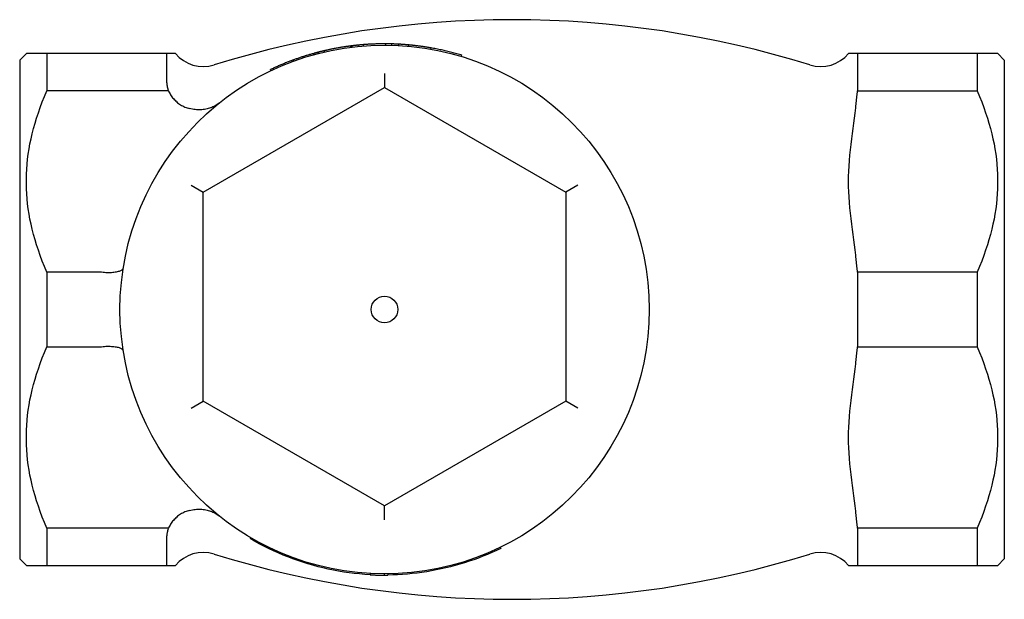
# Model space of a CAD drawing. Header units: millimetres. Extents: x 55 to 4073, y 5 to 341.
# Tile 8 of 9: x 272 to 354, y 293 to 341. Entities that reach past the tile are written whole.
import ezdxf

# ---------------------------------------------------------------- set-up
doc = ezdxf.new("R2010")
doc.units = ezdxf.units.MM
doc.layers.add('DETAIL', color=2, linetype='Continuous')

msp = doc.modelspace()

# ---------------------------------------------------------------- linework, layer by layer
at = {"layer": 'DETAIL'}
for p, q in [((297.49, 338.261), (297.485, 338.26)), ((297.508, 338.162), (297.485, 338.26)), ((297.513, 338.164), (297.49, 338.261)), ((299.721, 338.662), (299.691, 338.658)), ((299.704, 338.559), (299.691, 338.658)), ((299.733, 338.563), (299.721, 338.662)), ((299.772, 338.668), (299.784, 338.569)), ((300.327, 338.63), (300.317, 338.729)), ((300.768, 338.669), (300.76, 338.769)), ((302.607, 338.737), (302.607, 338.837)), ((303.082, 338.729), (303.084, 338.829)), ((303.668, 338.705), (303.673, 338.805)), ((304.485, 338.646), (304.494, 338.746)), ((306.322, 338.399), (306.339, 338.498)), ((272.292, 337.487), (272.842, 338.037)), ((272.292, 337.487), (272.292, 296.187)), ((274.542, 338.037), (272.842, 338.037)), ((274.542, 338.037), (274.542, 334.935)), ((284.442, 338.037), (274.542, 338.037)), ((284.442, 338.037), (284.442, 335.948)), ((284.592, 338.037), (284.442, 338.037)), ((285.181, 338.037), (284.592, 338.037)), ((294.846, 337.359), (294.811, 337.453)), ((295.001, 337.416), (294.967, 337.51)), ((296.657, 337.945), (296.631, 338.042)), ((296.984, 338.033), (296.959, 338.13)), ((297.059, 338.053), (297.035, 338.149)), ((308.871, 337.787), (308.9, 337.883)), ((341.491, 338.037), (340.902, 338.037)), ((341.642, 338.037), (341.491, 338.037)), ((341.642, 338.037), (341.642, 334.935)), ((351.542, 338.037), (341.642, 338.037)), ((351.542, 338.037), (351.542, 334.935)), ((353.242, 338.037), (351.542, 338.037)), ((353.792, 337.487), (353.242, 338.037)), ((353.792, 337.487), (353.792, 296.187)), ((293.087, 336.615), (293.044, 336.705)), ((302.492, 336.371), (302.492, 335.216)), ((287.492, 326.556), (302.492, 335.216)), ((302.492, 335.216), (317.492, 326.556)), ((284.6, 334.935), (274.542, 334.935)), ((341.642, 334.935), (351.542, 334.935)), ((286.492, 327.133), (287.492, 326.556)), ((318.492, 327.133), (317.492, 326.556)), ((287.492, 309.235), (287.492, 326.556)), ((317.492, 326.556), (317.492, 309.235)), ((274.542, 319.938), (274.542, 313.735)), ((278.831, 319.938), (274.542, 319.938)), ((341.642, 319.938), (341.642, 313.735)), ((351.542, 319.938), (341.642, 319.938)), ((351.542, 319.938), (351.542, 313.735)), ((274.542, 313.735), (278.831, 313.735)), ((341.642, 313.735), (351.542, 313.735)), ((286.492, 308.658), (287.492, 309.235)), ((302.492, 300.575), (287.492, 309.235)), ((317.492, 309.235), (302.492, 300.575)), ((318.492, 308.658), (317.492, 309.235)), ((302.492, 299.42), (302.492, 300.575)), ((274.542, 298.738), (274.542, 295.637)), ((284.6, 298.738), (274.542, 298.738)), ((341.642, 298.738), (341.642, 295.637)), ((351.542, 298.738), (341.642, 298.738)), ((351.542, 298.738), (351.542, 295.637)), ((284.442, 297.726), (284.442, 295.637)), ((291.406, 297.95), (291.355, 297.864)), ((312.072, 297.144), (312.116, 297.054)), ((272.292, 296.187), (272.842, 295.637)), ((353.792, 296.187), (353.242, 295.637)), ((272.842, 295.637), (274.542, 295.637)), ((274.542, 295.637), (284.442, 295.637)), ((284.442, 295.637), (284.592, 295.637)), ((284.592, 295.637), (285.181, 295.637)), ((340.902, 295.637), (341.491, 295.637)), ((341.491, 295.637), (341.642, 295.637)), ((341.642, 295.637), (351.542, 295.637)), ((351.542, 295.637), (353.242, 295.637)), ((301.296, 294.97), (301.29, 294.87)), ((302.45, 294.937), (302.45, 294.837)), ((302.767, 294.939), (302.769, 294.839))]:
    msp.add_line(p, q, dxfattribs=at)
at = {"layer": 'DETAIL', "flags": 128}
for points in [[(297.485, 338.258), (297.467, 338.253), (297.448, 338.249), (297.429, 338.244), (297.41, 338.24), (297.391, 338.235), (297.373, 338.231), (297.354, 338.226), (297.335, 338.222), (297.316, 338.217), (297.297, 338.213), (297.279, 338.208), (297.26, 338.204), (297.241, 338.199), (297.222, 338.194), (297.204, 338.19), (297.185, 338.185), (297.166, 338.181), (297.147, 338.176), (297.129, 338.171), (297.11, 338.166), (297.091, 338.162), (297.072, 338.157), (297.054, 338.152), (297.035, 338.147)], [(298.563, 338.483), (298.482, 338.468), (298.403, 338.454), (298.327, 338.439), (298.255, 338.425), (298.185, 338.411), (298.118, 338.398), (298.054, 338.385), (297.993, 338.372), (297.935, 338.36), (297.879, 338.348), (297.827, 338.337), (297.778, 338.326), (297.732, 338.316), (297.69, 338.307), (297.652, 338.298), (297.618, 338.29), (297.588, 338.283), (297.562, 338.278), (297.54, 338.272), (297.522, 338.268), (297.508, 338.265), (297.498, 338.263), (297.492, 338.261), (297.49, 338.261)], [(299.691, 338.658), (299.682, 338.657), (299.669, 338.655), (299.653, 338.653), (299.633, 338.65), (299.61, 338.647), (299.584, 338.644), (299.554, 338.64), (299.52, 338.635), (299.483, 338.63), (299.443, 338.625), (299.399, 338.618), (299.351, 338.612), (299.301, 338.604), (299.248, 338.596), (299.192, 338.588), (299.133, 338.579), (299.071, 338.569), (299.007, 338.559), (298.94, 338.548), (298.87, 338.537), (298.797, 338.525), (298.722, 338.512), (298.644, 338.498), (298.563, 338.483)], [(299.772, 338.668), (299.771, 338.668), (299.771, 338.668), (299.771, 338.668), (299.77, 338.668), (299.769, 338.668), (299.768, 338.668), (299.767, 338.668), (299.766, 338.667), (299.764, 338.667), (299.763, 338.667), (299.761, 338.667), (299.759, 338.667), (299.757, 338.666), (299.754, 338.666), (299.752, 338.666), (299.749, 338.665), (299.746, 338.665), (299.743, 338.665), (299.74, 338.664), (299.736, 338.664), (299.732, 338.663), (299.729, 338.663), (299.725, 338.662), (299.721, 338.662)], [(300.317, 338.728), (300.294, 338.726), (300.272, 338.724), (300.249, 338.721), (300.226, 338.719), (300.203, 338.717), (300.181, 338.714), (300.158, 338.712), (300.135, 338.709), (300.112, 338.707), (300.09, 338.704), (300.067, 338.702), (300.044, 338.699), (300.022, 338.697), (299.999, 338.694), (299.976, 338.691), (299.953, 338.689), (299.931, 338.686), (299.908, 338.683), (299.885, 338.681), (299.863, 338.678), (299.84, 338.675), (299.817, 338.672), (299.794, 338.67), (299.772, 338.667)], [(300.76, 338.769), (300.742, 338.767), (300.723, 338.766), (300.705, 338.764), (300.686, 338.763), (300.668, 338.761), (300.649, 338.76), (300.631, 338.758), (300.612, 338.757), (300.594, 338.755), (300.575, 338.753), (300.557, 338.752), (300.538, 338.75), (300.52, 338.748), (300.502, 338.747), (300.483, 338.745), (300.465, 338.743), (300.446, 338.742), (300.428, 338.74), (300.409, 338.738), (300.391, 338.736), (300.372, 338.735), (300.354, 338.733), (300.335, 338.731), (300.317, 338.729)], [(302.607, 338.837), (302.53, 338.837), (302.453, 338.837), (302.376, 338.837), (302.299, 338.836), (302.222, 338.835), (302.145, 338.834), (302.068, 338.833), (301.991, 338.831), (301.914, 338.829), (301.837, 338.827), (301.76, 338.825), (301.683, 338.822), (301.606, 338.819), (301.529, 338.816), (301.452, 338.812), (301.375, 338.809), (301.298, 338.805), (301.221, 338.8), (301.144, 338.796), (301.067, 338.791), (300.991, 338.786), (300.914, 338.78), (300.837, 338.775), (300.76, 338.769)], [(303.084, 338.829), (303.064, 338.829), (303.045, 338.83), (303.025, 338.83), (303.005, 338.831), (302.985, 338.831), (302.965, 338.832), (302.945, 338.832), (302.925, 338.833), (302.906, 338.833), (302.886, 338.833), (302.866, 338.834), (302.846, 338.834), (302.826, 338.834), (302.806, 338.835), (302.786, 338.835), (302.766, 338.835), (302.747, 338.835), (302.727, 338.836), (302.707, 338.836), (302.687, 338.836), (302.667, 338.836), (302.647, 338.836), (302.627, 338.837), (302.607, 338.837)], [(303.673, 338.805), (303.649, 338.806), (303.624, 338.808), (303.6, 338.809), (303.575, 338.81), (303.551, 338.811), (303.526, 338.813), (303.502, 338.814), (303.477, 338.815), (303.453, 338.816), (303.428, 338.817), (303.404, 338.818), (303.379, 338.819), (303.354, 338.82), (303.33, 338.821), (303.305, 338.822), (303.281, 338.823), (303.256, 338.824), (303.232, 338.824), (303.207, 338.825), (303.183, 338.826), (303.158, 338.827), (303.133, 338.828), (303.109, 338.828), (303.084, 338.829)], [(304.494, 338.746), (304.431, 338.751), (304.37, 338.757), (304.312, 338.762), (304.256, 338.766), (304.204, 338.77), (304.153, 338.774), (304.106, 338.778), (304.061, 338.781), (304.019, 338.784), (303.979, 338.787), (303.94, 338.789), (303.904, 338.792), (303.87, 338.794), (303.838, 338.796), (303.808, 338.797), (303.78, 338.799), (303.755, 338.801), (303.734, 338.802), (303.715, 338.803), (303.7, 338.804), (303.688, 338.804), (303.68, 338.805), (303.675, 338.805), (303.673, 338.805)], [(305.027, 338.69), (304.998, 338.694), (304.97, 338.697), (304.942, 338.7), (304.915, 338.703), (304.889, 338.706), (304.863, 338.709), (304.838, 338.711), (304.813, 338.714), (304.789, 338.717), (304.765, 338.719), (304.742, 338.722), (304.719, 338.724), (304.697, 338.726), (304.676, 338.728), (304.655, 338.73), (304.635, 338.732), (304.615, 338.734), (304.596, 338.736), (304.578, 338.738), (304.56, 338.739), (304.543, 338.741), (304.526, 338.743), (304.51, 338.744), (304.494, 338.746)], [(306.339, 338.498), (306.285, 338.507), (306.23, 338.517), (306.176, 338.526), (306.121, 338.535), (306.067, 338.544), (306.012, 338.553), (305.958, 338.562), (305.903, 338.571), (305.849, 338.579), (305.794, 338.588), (305.739, 338.596), (305.685, 338.604), (305.63, 338.612), (305.575, 338.62), (305.52, 338.627), (305.466, 338.635), (305.411, 338.642), (305.356, 338.65), (305.301, 338.657), (305.247, 338.664), (305.192, 338.671), (305.137, 338.677), (305.082, 338.684), (305.027, 338.69)], [(308.9, 337.883), (308.795, 337.915), (308.69, 337.946), (308.584, 337.976), (308.479, 338.007), (308.373, 338.036), (308.267, 338.065), (308.161, 338.094), (308.055, 338.122), (307.949, 338.149), (307.842, 338.176), (307.736, 338.203), (307.629, 338.229), (307.522, 338.254), (307.415, 338.279), (307.308, 338.303), (307.201, 338.327), (307.094, 338.35), (306.986, 338.373), (306.879, 338.395), (306.771, 338.417), (306.663, 338.438), (306.555, 338.458), (306.447, 338.478), (306.339, 338.498)], [(294.811, 337.452), (294.736, 337.424), (294.661, 337.396), (294.587, 337.367), (294.512, 337.338), (294.438, 337.309), (294.363, 337.28), (294.289, 337.25), (294.215, 337.22), (294.141, 337.19), (294.067, 337.16), (293.993, 337.129), (293.919, 337.098), (293.846, 337.067), (293.772, 337.035), (293.699, 337.003), (293.626, 336.971), (293.552, 336.939), (293.479, 336.906), (293.406, 336.873), (293.334, 336.84), (293.261, 336.807), (293.189, 336.773), (293.116, 336.739), (293.044, 336.705)], [(294.967, 337.51), (294.954, 337.505), (294.942, 337.501), (294.93, 337.497), (294.919, 337.493), (294.908, 337.489), (294.898, 337.485), (294.889, 337.482), (294.88, 337.478), (294.872, 337.475), (294.864, 337.472), (294.857, 337.47), (294.85, 337.467), (294.844, 337.465), (294.838, 337.463), (294.833, 337.461), (294.828, 337.459), (294.824, 337.458), (294.821, 337.456), (294.818, 337.455), (294.815, 337.454), (294.813, 337.454), (294.812, 337.453), (294.811, 337.453), (294.811, 337.453)], [(296.631, 338.042), (296.56, 338.022), (296.49, 338.003), (296.42, 337.983), (296.35, 337.962), (296.281, 337.942), (296.211, 337.921), (296.141, 337.9), (296.071, 337.879), (296.002, 337.858), (295.932, 337.836), (295.863, 337.815), (295.793, 337.792), (295.724, 337.77), (295.655, 337.748), (295.586, 337.725), (295.517, 337.702), (295.448, 337.679), (295.379, 337.655), (295.31, 337.632), (295.241, 337.608), (295.172, 337.584), (295.104, 337.559), (295.035, 337.535), (294.967, 337.51)], [(296.959, 338.13), (296.946, 338.126), (296.932, 338.123), (296.918, 338.119), (296.904, 338.116), (296.891, 338.112), (296.877, 338.108), (296.863, 338.105), (296.85, 338.101), (296.836, 338.098), (296.822, 338.094), (296.808, 338.09), (296.795, 338.087), (296.781, 338.083), (296.767, 338.079), (296.754, 338.076), (296.74, 338.072), (296.726, 338.068), (296.713, 338.064), (296.699, 338.061), (296.685, 338.057), (296.672, 338.053), (296.658, 338.049), (296.644, 338.046), (296.631, 338.042)], [(297.035, 338.149), (297.031, 338.149), (297.028, 338.148), (297.025, 338.147), (297.022, 338.146), (297.019, 338.145), (297.016, 338.145), (297.013, 338.144), (297.009, 338.143), (297.006, 338.142), (297.003, 338.141), (297, 338.141), (296.997, 338.14), (296.994, 338.139), (296.991, 338.138), (296.988, 338.137), (296.984, 338.137), (296.981, 338.136), (296.978, 338.135), (296.975, 338.134), (296.972, 338.133), (296.969, 338.132), (296.966, 338.132), (296.962, 338.131), (296.959, 338.13)], [(284.442, 335.948), (284.442, 335.903), (284.443, 335.859), (284.444, 335.815), (284.446, 335.77), (284.449, 335.727), (284.452, 335.683), (284.455, 335.639), (284.459, 335.596), (284.464, 335.553), (284.469, 335.51), (284.475, 335.467), (284.482, 335.425), (284.488, 335.383), (284.496, 335.341), (284.504, 335.299), (284.512, 335.257), (284.521, 335.216), (284.531, 335.175), (284.541, 335.135), (284.552, 335.094), (284.563, 335.054), (284.575, 335.014), (284.587, 334.975), (284.6, 334.935)], [(274.542, 319.938), (274.346, 320.398), (274.164, 320.852), (273.994, 321.301), (273.837, 321.745), (273.692, 322.184), (273.559, 322.619), (273.438, 323.05), (273.329, 323.478), (273.231, 323.903), (273.144, 324.325), (273.068, 324.745), (273.004, 325.162), (272.95, 325.578), (272.907, 325.993), (272.875, 326.406), (272.854, 326.819), (272.843, 327.231), (272.843, 327.643), (272.854, 328.055), (272.875, 328.468), (272.907, 328.881), (272.95, 329.296), (273.004, 329.711), (273.068, 330.129), (273.144, 330.549), (273.231, 330.971), (273.329, 331.396), (273.438, 331.823), (273.559, 332.255), (273.692, 332.69), (273.837, 333.129), (273.994, 333.573), (274.164, 334.022), (274.346, 334.476), (274.542, 334.935)], [(284.6, 334.935), (284.642, 334.851), (284.687, 334.768), (284.734, 334.687), (284.785, 334.606), (284.838, 334.527), (284.894, 334.45), (284.953, 334.374), (285.015, 334.3), (285.08, 334.228), (285.147, 334.159), (285.217, 334.091), (285.291, 334.026), (285.367, 333.963), (285.445, 333.902), (285.527, 333.845), (285.611, 333.79), (285.697, 333.738), (285.785, 333.689), (285.876, 333.644), (285.968, 333.602), (286.063, 333.563), (286.159, 333.528), (286.257, 333.497), (286.357, 333.469)], [(341.491, 333.538), (341.497, 333.595), (341.503, 333.653), (341.509, 333.711), (341.514, 333.769), (341.52, 333.826), (341.526, 333.884), (341.532, 333.942), (341.538, 334), (341.544, 334.058), (341.55, 334.116), (341.556, 334.174), (341.563, 334.232), (341.569, 334.291), (341.575, 334.349), (341.582, 334.407), (341.588, 334.466), (341.595, 334.524), (341.601, 334.583), (341.608, 334.641), (341.614, 334.7), (341.621, 334.759), (341.628, 334.818), (341.635, 334.876), (341.642, 334.935)], [(351.542, 334.935), (351.737, 334.476), (351.919, 334.022), (352.089, 333.573), (352.246, 333.129), (352.391, 332.69), (352.524, 332.255), (352.645, 331.823), (352.754, 331.396), (352.852, 330.971), (352.939, 330.549), (353.015, 330.129), (353.079, 329.711), (353.133, 329.296), (353.176, 328.881), (353.208, 328.468), (353.23, 328.055), (353.24, 327.643), (353.24, 327.231), (353.23, 326.819), (353.208, 326.406), (353.176, 325.993), (353.133, 325.578), (353.079, 325.162), (353.015, 324.745), (352.939, 324.325), (352.852, 323.903), (352.754, 323.478), (352.645, 323.05), (352.524, 322.619), (352.391, 322.184), (352.246, 321.745), (352.089, 321.301), (351.919, 320.852), (351.737, 320.398), (351.542, 319.938)], [(288.809, 333.936), (288.728, 333.874), (288.645, 333.816), (288.56, 333.761), (288.472, 333.709), (288.382, 333.661), (288.289, 333.616), (288.195, 333.574), (288.098, 333.536), (287.999, 333.502), (287.898, 333.472), (287.796, 333.445), (287.692, 333.422), (287.586, 333.404), (287.479, 333.389), (287.37, 333.378), (287.26, 333.371), (287.149, 333.369), (287.037, 333.371), (286.925, 333.376), (286.812, 333.387), (286.698, 333.401), (286.585, 333.419), (286.471, 333.442), (286.357, 333.469)], [(341.491, 321.336), (341.446, 321.771), (341.398, 322.186), (341.345, 322.606), (341.289, 323.036), (341.232, 323.474), (341.174, 323.917), (341.118, 324.365), (341.065, 324.814), (341.018, 325.264), (340.978, 325.711), (340.946, 326.154), (340.922, 326.591), (340.907, 327.019), (340.902, 327.437), (340.907, 327.855), (340.922, 328.283), (340.946, 328.719), (340.978, 329.163), (341.018, 329.61), (341.065, 330.059), (341.118, 330.509), (341.174, 330.957), (341.232, 331.4), (341.289, 331.838), (341.345, 332.268), (341.398, 332.687), (341.446, 333.103), (341.491, 333.538)], [(341.642, 319.938), (341.635, 319.997), (341.628, 320.056), (341.621, 320.115), (341.614, 320.174), (341.608, 320.233), (341.601, 320.291), (341.595, 320.35), (341.588, 320.408), (341.582, 320.467), (341.575, 320.525), (341.569, 320.583), (341.563, 320.642), (341.556, 320.7), (341.55, 320.758), (341.544, 320.816), (341.538, 320.874), (341.532, 320.932), (341.526, 320.99), (341.52, 321.048), (341.514, 321.105), (341.509, 321.163), (341.503, 321.221), (341.497, 321.278), (341.491, 321.336)], [(278.945, 319.931), (278.94, 319.932), (278.935, 319.932), (278.931, 319.933), (278.926, 319.933), (278.921, 319.934), (278.916, 319.934), (278.912, 319.935), (278.907, 319.935), (278.902, 319.936), (278.898, 319.936), (278.893, 319.936), (278.888, 319.937), (278.883, 319.937), (278.878, 319.937), (278.874, 319.937), (278.869, 319.938), (278.864, 319.938), (278.859, 319.938), (278.855, 319.938), (278.85, 319.938), (278.845, 319.938), (278.84, 319.938), (278.835, 319.938), (278.831, 319.938)], [(280.866, 320.29), (280.855, 320.25), (280.838, 320.212), (280.813, 320.175), (280.78, 320.14), (280.741, 320.106), (280.694, 320.075), (280.64, 320.045), (280.58, 320.018), (280.514, 319.993), (280.441, 319.97), (280.361, 319.95), (280.277, 319.932), (280.186, 319.917), (280.091, 319.904), (279.991, 319.895), (279.887, 319.887), (279.778, 319.883), (279.666, 319.882), (279.551, 319.883), (279.433, 319.887), (279.313, 319.894), (279.192, 319.904), (279.069, 319.916), (278.945, 319.931)], [(278.945, 313.743), (279.069, 313.758), (279.192, 313.77), (279.313, 313.78), (279.433, 313.787), (279.551, 313.791), (279.666, 313.792), (279.778, 313.791), (279.887, 313.786), (279.991, 313.779), (280.091, 313.77), (280.186, 313.757), (280.277, 313.742), (280.361, 313.724), (280.441, 313.704), (280.514, 313.681), (280.58, 313.656), (280.64, 313.629), (280.694, 313.599), (280.741, 313.568), (280.78, 313.534), (280.813, 313.499), (280.838, 313.462), (280.855, 313.423), (280.866, 313.384)], [(274.542, 298.738), (274.346, 299.198), (274.164, 299.652), (273.994, 300.101), (273.837, 300.545), (273.692, 300.984), (273.559, 301.419), (273.438, 301.85), (273.329, 302.278), (273.231, 302.703), (273.144, 303.125), (273.068, 303.545), (273.004, 303.962), (272.95, 304.378), (272.907, 304.793), (272.875, 305.206), (272.854, 305.619), (272.843, 306.031), (272.843, 306.443), (272.854, 306.855), (272.875, 307.268), (272.907, 307.681), (272.95, 308.096), (273.004, 308.511), (273.068, 308.929), (273.144, 309.349), (273.231, 309.771), (273.329, 310.196), (273.438, 310.623), (273.559, 311.055), (273.692, 311.49), (273.837, 311.929), (273.994, 312.373), (274.164, 312.822), (274.346, 313.276), (274.542, 313.735)], [(278.831, 313.735), (278.835, 313.735), (278.84, 313.735), (278.845, 313.736), (278.85, 313.736), (278.855, 313.736), (278.86, 313.736), (278.864, 313.736), (278.869, 313.736), (278.874, 313.736), (278.879, 313.737), (278.883, 313.737), (278.888, 313.737), (278.893, 313.738), (278.898, 313.738), (278.902, 313.738), (278.907, 313.739), (278.912, 313.739), (278.917, 313.74), (278.921, 313.74), (278.926, 313.741), (278.931, 313.741), (278.935, 313.742), (278.94, 313.742), (278.945, 313.743)], [(341.491, 312.338), (341.497, 312.395), (341.503, 312.453), (341.509, 312.511), (341.514, 312.569), (341.52, 312.626), (341.526, 312.684), (341.532, 312.742), (341.538, 312.8), (341.544, 312.858), (341.55, 312.916), (341.556, 312.974), (341.563, 313.032), (341.569, 313.091), (341.575, 313.149), (341.582, 313.207), (341.588, 313.266), (341.595, 313.324), (341.601, 313.383), (341.608, 313.441), (341.614, 313.5), (341.621, 313.559), (341.628, 313.618), (341.635, 313.676), (341.642, 313.735)], [(351.542, 313.735), (351.737, 313.276), (351.919, 312.822), (352.089, 312.373), (352.246, 311.929), (352.391, 311.49), (352.524, 311.055), (352.645, 310.623), (352.754, 310.196), (352.852, 309.771), (352.939, 309.349), (353.015, 308.929), (353.079, 308.511), (353.133, 308.096), (353.176, 307.681), (353.208, 307.268), (353.23, 306.855), (353.24, 306.443), (353.24, 306.031), (353.23, 305.619), (353.208, 305.206), (353.176, 304.793), (353.133, 304.378), (353.079, 303.962), (353.015, 303.545), (352.939, 303.125), (352.852, 302.703), (352.754, 302.278), (352.645, 301.85), (352.524, 301.419), (352.391, 300.984), (352.246, 300.545), (352.089, 300.101), (351.919, 299.652), (351.737, 299.198), (351.542, 298.738)], [(341.491, 300.136), (341.446, 300.571), (341.398, 300.986), (341.345, 301.406), (341.289, 301.836), (341.232, 302.274), (341.174, 302.717), (341.118, 303.165), (341.065, 303.614), (341.018, 304.064), (340.978, 304.511), (340.946, 304.954), (340.922, 305.391), (340.907, 305.819), (340.902, 306.237), (340.907, 306.655), (340.922, 307.083), (340.946, 307.519), (340.978, 307.963), (341.018, 308.41), (341.065, 308.859), (341.118, 309.309), (341.174, 309.757), (341.232, 310.2), (341.289, 310.638), (341.345, 311.068), (341.398, 311.487), (341.446, 311.903), (341.491, 312.338)], [(286.357, 300.205), (286.258, 300.177), (286.16, 300.146), (286.063, 300.111), (285.968, 300.072), (285.875, 300.03), (285.784, 299.984), (285.696, 299.935), (285.61, 299.884), (285.526, 299.829), (285.445, 299.772), (285.367, 299.711), (285.291, 299.648), (285.217, 299.583), (285.147, 299.515), (285.079, 299.445), (285.015, 299.373), (284.953, 299.299), (284.894, 299.224), (284.838, 299.146), (284.784, 299.067), (284.734, 298.987), (284.687, 298.905), (284.642, 298.823), (284.6, 298.738)], [(286.357, 300.205), (286.471, 300.232), (286.585, 300.254), (286.698, 300.273), (286.812, 300.287), (286.925, 300.297), (287.037, 300.303), (287.149, 300.305), (287.26, 300.303), (287.37, 300.296), (287.479, 300.285), (287.586, 300.27), (287.692, 300.251), (287.796, 300.229), (287.898, 300.202), (287.999, 300.172), (288.098, 300.138), (288.195, 300.1), (288.289, 300.058), (288.382, 300.013), (288.472, 299.965), (288.56, 299.913), (288.645, 299.858), (288.728, 299.799), (288.809, 299.738)], [(341.642, 298.738), (341.635, 298.797), (341.628, 298.856), (341.621, 298.915), (341.614, 298.974), (341.608, 299.033), (341.601, 299.091), (341.595, 299.15), (341.588, 299.208), (341.582, 299.267), (341.575, 299.325), (341.569, 299.383), (341.563, 299.442), (341.556, 299.5), (341.55, 299.558), (341.544, 299.616), (341.538, 299.674), (341.532, 299.732), (341.526, 299.79), (341.52, 299.848), (341.514, 299.905), (341.509, 299.963), (341.503, 300.021), (341.497, 300.078), (341.491, 300.136)], [(284.6, 298.738), (284.586, 298.695), (284.573, 298.652), (284.56, 298.608), (284.548, 298.565), (284.537, 298.522), (284.526, 298.479), (284.516, 298.436), (284.507, 298.393), (284.499, 298.35), (284.491, 298.307), (284.484, 298.264), (284.477, 298.222), (284.471, 298.179), (284.466, 298.137), (284.461, 298.095), (284.457, 298.053), (284.453, 298.012), (284.45, 297.97), (284.447, 297.929), (284.445, 297.888), (284.444, 297.847), (284.442, 297.806), (284.442, 297.766), (284.442, 297.726)], [(301.29, 294.873), (300.854, 294.9), (300.42, 294.936), (299.986, 294.981), (299.552, 295.034), (299.121, 295.097), (298.69, 295.168), (298.261, 295.248), (297.833, 295.336), (297.408, 295.433), (296.984, 295.538), (296.563, 295.652), (296.144, 295.773), (295.727, 295.904), (295.313, 296.042), (294.902, 296.188), (294.494, 296.343), (294.089, 296.506), (293.687, 296.676), (293.289, 296.855), (292.894, 297.041), (292.504, 297.235), (292.117, 297.437), (291.734, 297.647), (291.355, 297.864)], [(312.116, 297.054), (311.752, 296.881), (311.384, 296.715), (311.013, 296.555), (310.64, 296.403), (310.264, 296.258), (309.885, 296.119), (309.503, 295.988), (309.119, 295.864), (308.734, 295.746), (308.345, 295.636), (307.955, 295.533), (307.564, 295.437), (307.17, 295.348), (306.775, 295.266), (306.379, 295.191), (305.981, 295.124), (305.582, 295.063), (305.182, 295.01), (304.781, 294.964), (304.379, 294.926), (303.977, 294.894), (303.574, 294.87), (303.171, 294.854), (302.768, 294.844)], [(301.29, 294.87), (301.358, 294.866), (301.425, 294.863), (301.49, 294.86), (301.554, 294.857), (301.616, 294.854), (301.677, 294.852), (301.737, 294.85), (301.795, 294.848), (301.851, 294.846), (301.906, 294.845), (301.96, 294.843), (302.012, 294.842), (302.063, 294.841), (302.11, 294.84), (302.156, 294.84), (302.198, 294.839), (302.239, 294.838), (302.276, 294.838), (302.312, 294.838), (302.344, 294.837), (302.375, 294.837), (302.402, 294.837), (302.428, 294.837), (302.45, 294.837)], [(302.45, 294.837), (302.464, 294.837), (302.477, 294.837), (302.49, 294.837), (302.503, 294.837), (302.517, 294.837), (302.53, 294.837), (302.543, 294.837), (302.556, 294.837), (302.57, 294.837), (302.583, 294.837), (302.596, 294.837), (302.61, 294.837), (302.623, 294.837), (302.636, 294.837), (302.649, 294.838), (302.663, 294.838), (302.676, 294.838), (302.689, 294.838), (302.702, 294.838), (302.716, 294.838), (302.729, 294.838), (302.742, 294.838), (302.755, 294.839), (302.769, 294.839)]]:
    msp.add_lwpolyline(points, dxfattribs=at)
at = {"layer": 'DETAIL'}
for radius in [21.9, 1.1]:
    msp.add_circle((302.492, 316.837), radius, dxfattribs=at)
for centre, radius, start, end in [((313.042, 257.837), 83, 72.71543, 107.28457), ((287.489, 339.953), 3, 219.70019, 287.28463), ((338.594, 339.953), 3, 252.71543, 320.29981), ((287.489, 293.721), 3, 72.71537, 140.29981), ((338.594, 293.721), 3, 39.70019, 107.28457), ((313.042, 375.837), 83, 252.71543, 287.28457)]:
    msp.add_arc(centre, radius, start, end, dxfattribs=at)

doc.saveas('drawing.dxf')
